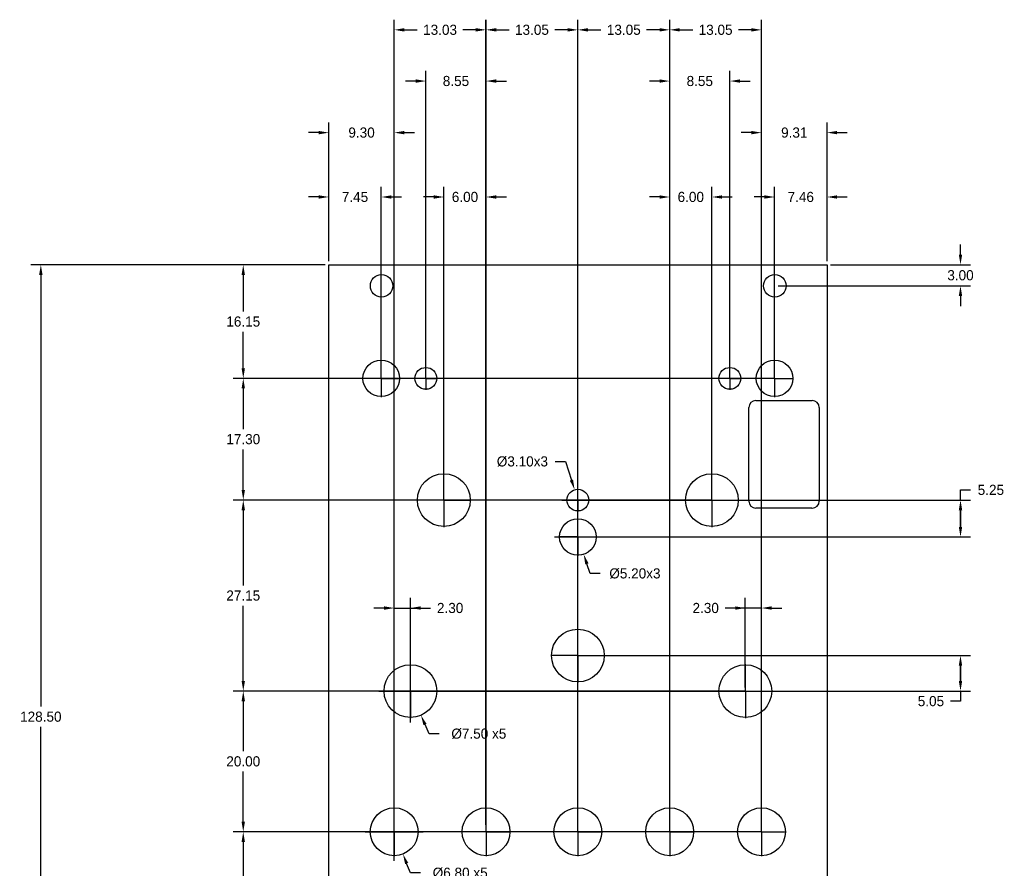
# Model space of a CAD drawing. Header units: millimetres. Extents: x -44 to 96, y -44 to 163.
# Tile 2 of 2: x -44 to 96, y 43 to 163. Entities that reach past the tile are written whole.
import ezdxf

# ---------------------------------------------------------------- set-up
doc = ezdxf.new("R2010")
doc.units = ezdxf.units.MM
doc.header["$LTSCALE"] = 10
doc.header["$MEASUREMENT"] = 0
doc.header["$PDSIZE"] = -5
for name, color, linetype in [('Dimensions', 1, 'Continuous'), ('LamageArriere', 2, 'Continuous'), ('Panel', 7, 'Continuous')]:
    doc.layers.add(name, color=color, linetype=linetype)
doc.dimstyles.get("Standard").update_dxf_attribs({"dimscale": 8, "dimtxt": 0.18, "dimasz": 0.18, "dimexe": 0.18, "dimexo": 0.0625, "dimgap": 0.09, "dimtad": 0, "dimtih": 1, "dimtoh": 1, "dimzin": 0, "dimdsep": 46, "dimtxsty": 'Standard', "dimcen": -0.09, "dimadec": 0, "dimazin": 0, "dimtfac": 1, "dimtdec": 4, "dimtofl": 0, "dimtmove": 0, "dimatfit": 3, "dimfxl": 1, "dimtolj": 1, "dimtzin": 0, "dimarcsym": 0})

# ---------------------------------------------------------------- blocks, each defined once
blk = doc.blocks.new('*D144')
at = {"layer": 'Defpoints', "color": 0}
for p in [(-40.59, 128.5), (0.34, 128.5), (0.34, 0)]:
    blk.add_point(p, dxfattribs=at)
at = {"layer": 'Dimensions', "color": 0, "lineweight": -2}
for p, q in [((-0.16, 128.5), (-42.03, 128.5)), ((-40.59, 127.06), (-40.59, 65.69)), ((-40.59, 1.44), (-40.59, 62.81)), ((-0.16, 0), (-42.03, 0))]:
    blk.add_line(p, q, dxfattribs=at)
at = {"layer": 'Dimensions', "color": 0}
for points in [[(-40.35, 127.06), (-40.83, 127.06), (-40.59, 128.5)], [(-40.83, 1.44), (-40.35, 1.44), (-40.59, 0)]]:
    blk.add_solid(points, dxfattribs=at)
at = {"layer": 'Dimensions', "color": 0, "insert": (-40.59, 64.25), "char_height": 1.44, "attachment_point": 5}
blk.add_mtext('\\A1;128.50', dxfattribs=at)
blk = doc.blocks.new('*D164')
at = {"layer": 'Defpoints', "color": 0}
for p in [(0.34, 138.13), (0.34, 128.5), (7.79, 112.35)]:
    blk.add_point(p, dxfattribs=at)
at = {"layer": 'Dimensions', "color": 0, "lineweight": -2}
for p, q in [((0.34, 129), (0.34, 139.57)), ((7.79, 112.85), (7.79, 139.57)), ((-1.1, 138.13), (-2.54, 138.13)), ((9.23, 138.13), (10.66, 138.13))]:
    blk.add_line(p, q, dxfattribs=at)
at = {"layer": 'Dimensions', "color": 0}
for points in [[(-1.1, 137.89), (-1.1, 138.37), (0.34, 138.13)], [(9.23, 138.37), (9.23, 137.89), (7.79, 138.13)]]:
    blk.add_solid(points, dxfattribs=at)
at = {"layer": 'Dimensions', "color": 0, "insert": (4.06, 138.13), "char_height": 1.44, "attachment_point": 5}
blk.add_mtext('\\A1;7.45', dxfattribs=at)
blk = doc.blocks.new('*D165')
at = {"layer": 'Defpoints', "color": 0}
for p in [(0.34, 147.28), (0.34, 128.5), (9.64, 47.9)]:
    blk.add_point(p, dxfattribs=at)
at = {"layer": 'Dimensions', "color": 0, "lineweight": -2}
for p, q in [((0.34, 129), (0.34, 148.72)), ((9.64, 48.4), (9.64, 148.72)), ((-1.1, 147.28), (-2.54, 147.28)), ((11.07, 147.28), (12.52, 147.28))]:
    blk.add_line(p, q, dxfattribs=at)
at = {"layer": 'Dimensions', "color": 0}
for points in [[(-1.1, 147.04), (-1.1, 147.52), (0.34, 147.28)], [(11.07, 147.52), (11.07, 147.04), (9.64, 147.28)]]:
    blk.add_solid(points, dxfattribs=at)
at = {"layer": 'Dimensions', "color": 0, "insert": (4.99, 147.28), "char_height": 1.44, "attachment_point": 5}
blk.add_mtext('\\A1;9.30', dxfattribs=at)
blk = doc.blocks.new('*D172')
at = {"layer": 'Defpoints', "color": 0}
for p in [(61.84, 147.28), (71.14, 128.5), (61.84, 47.9)]:
    blk.add_point(p, dxfattribs=at)
at = {"layer": 'Dimensions', "color": 0, "lineweight": -2}
for p, q in [((61.84, 48.4), (61.84, 148.72)), ((71.14, 129), (71.14, 148.72)), ((60.4, 147.28), (58.96, 147.28)), ((72.58, 147.28), (74.02, 147.28))]:
    blk.add_line(p, q, dxfattribs=at)
at = {"layer": 'Dimensions', "color": 0}
for points in [[(60.4, 147.04), (60.4, 147.52), (61.84, 147.28)], [(72.58, 147.52), (72.58, 147.04), (71.14, 147.28)]]:
    blk.add_solid(points, dxfattribs=at)
at = {"layer": 'Dimensions', "color": 0, "insert": (66.49, 147.28), "char_height": 1.44, "attachment_point": 5}
blk.add_mtext('\\A1;9.31', dxfattribs=at)
blk = doc.blocks.new('*D173')
at = {"layer": 'Defpoints', "color": 0}
for p in [(22.69, 138.13), (16.69, 95.05), (22.69, 47.9)]:
    blk.add_point(p, dxfattribs=at)
at = {"layer": 'Dimensions', "color": 0, "lineweight": -2}
for p, q in [((16.69, 95.55), (16.69, 139.57)), ((22.69, 48.4), (22.69, 139.57)), ((15.25, 138.13), (13.81, 138.13)), ((24.13, 138.13), (25.57, 138.13))]:
    blk.add_line(p, q, dxfattribs=at)
at = {"layer": 'Dimensions', "color": 0}
for points in [[(15.25, 137.89), (15.25, 138.37), (16.69, 138.13)], [(24.13, 138.37), (24.13, 137.89), (22.69, 138.13)]]:
    blk.add_solid(points, dxfattribs=at)
at = {"layer": 'Dimensions', "color": 0, "insert": (19.69, 138.13), "char_height": 1.44, "attachment_point": 5}
blk.add_mtext('\\A1;6.00', dxfattribs=at)
blk = doc.blocks.new('*D174')
at = {"layer": 'Defpoints', "color": 0}
for p in [(48.78, 138.13), (54.78, 95.05), (48.78, 47.9)]:
    blk.add_point(p, dxfattribs=at)
at = {"layer": 'Dimensions', "color": 0, "lineweight": -2}
for p, q in [((48.78, 48.4), (48.78, 139.57)), ((54.78, 95.55), (54.78, 139.57)), ((47.34, 138.13), (45.91, 138.13)), ((56.22, 138.13), (57.66, 138.13))]:
    blk.add_line(p, q, dxfattribs=at)
at = {"layer": 'Dimensions', "color": 0}
for points in [[(47.34, 137.89), (47.34, 138.37), (48.78, 138.13)], [(56.22, 138.37), (56.22, 137.89), (54.78, 138.13)]]:
    blk.add_solid(points, dxfattribs=at)
at = {"layer": 'Dimensions', "color": 0, "insert": (51.78, 138.13), "char_height": 1.44, "attachment_point": 5}
blk.add_mtext('\\A1;6.00', dxfattribs=at)
blk = doc.blocks.new('*D175')
at = {"layer": 'Defpoints', "color": 0}
for p in [(22.67, 161.89), (9.64, 47.9), (22.67, 48.4)]:
    blk.add_point(p, dxfattribs=at)
at = {"layer": 'Dimensions', "color": 0, "lineweight": -2}
for p, q in [((9.64, 48.4), (9.64, 163.33)), ((22.67, 48.9), (22.67, 163.33)), ((11.07, 161.89), (12.91, 161.89)), ((21.23, 161.89), (19.39, 161.89))]:
    blk.add_line(p, q, dxfattribs=at)
at = {"layer": 'Dimensions', "color": 0}
for points in [[(11.07, 162.13), (11.07, 161.65), (9.64, 161.89)], [(21.23, 161.65), (21.23, 162.13), (22.67, 161.89)]]:
    blk.add_solid(points, dxfattribs=at)
at = {"layer": 'Dimensions', "color": 0, "insert": (16.15, 161.89), "char_height": 1.44, "attachment_point": 5}
blk.add_mtext('\\A1;13.03', dxfattribs=at)
blk = doc.blocks.new('*D176')
at = {"layer": 'Defpoints', "color": 0}
for p in [(35.73, 161.89), (22.69, 47.9), (35.73, 47.9)]:
    blk.add_point(p, dxfattribs=at)
at = {"layer": 'Dimensions', "color": 0, "lineweight": -2}
for p, q in [((22.69, 48.4), (22.69, 163.33)), ((35.73, 48.4), (35.73, 163.33)), ((24.13, 161.89), (25.97, 161.89)), ((34.3, 161.89), (32.45, 161.89))]:
    blk.add_line(p, q, dxfattribs=at)
at = {"layer": 'Dimensions', "color": 0}
for points in [[(24.13, 162.13), (24.13, 161.65), (22.69, 161.89)], [(34.3, 161.65), (34.3, 162.13), (35.73, 161.89)]]:
    blk.add_solid(points, dxfattribs=at)
at = {"layer": 'Dimensions', "color": 0, "insert": (29.21, 161.89), "char_height": 1.44, "attachment_point": 5}
blk.add_mtext('\\A1;13.05', dxfattribs=at)
blk = doc.blocks.new('*D177')
at = {"layer": 'Defpoints', "color": 0}
for p in [(48.78, 161.89), (35.73, 47.9), (48.78, 47.9)]:
    blk.add_point(p, dxfattribs=at)
at = {"layer": 'Dimensions', "color": 0, "lineweight": -2}
for p, q in [((35.73, 48.4), (35.73, 163.33)), ((48.78, 48.4), (48.78, 163.33)), ((37.17, 161.89), (39.02, 161.89)), ((47.34, 161.89), (45.5, 161.89))]:
    blk.add_line(p, q, dxfattribs=at)
at = {"layer": 'Dimensions', "color": 0}
for points in [[(37.17, 162.13), (37.17, 161.65), (35.73, 161.89)], [(47.34, 161.65), (47.34, 162.13), (48.78, 161.89)]]:
    blk.add_solid(points, dxfattribs=at)
at = {"layer": 'Dimensions', "color": 0, "insert": (42.26, 161.89), "char_height": 1.44, "attachment_point": 5}
blk.add_mtext('\\A1;13.05', dxfattribs=at)
blk = doc.blocks.new('*D178')
at = {"layer": 'Defpoints', "color": 0}
for p in [(61.84, 161.89), (48.78, 47.9), (61.84, 47.9)]:
    blk.add_point(p, dxfattribs=at)
at = {"layer": 'Dimensions', "color": 0, "lineweight": -2}
for p, q in [((48.78, 48.4), (48.78, 163.33)), ((61.84, 48.4), (61.84, 163.33)), ((50.22, 161.89), (52.07, 161.89)), ((60.4, 161.89), (58.55, 161.89))]:
    blk.add_line(p, q, dxfattribs=at)
at = {"layer": 'Dimensions', "color": 0}
for points in [[(50.22, 162.13), (50.22, 161.65), (48.78, 161.89)], [(60.4, 161.65), (60.4, 162.13), (61.84, 161.89)]]:
    blk.add_solid(points, dxfattribs=at)
at = {"layer": 'Dimensions', "color": 0, "insert": (55.31, 161.89), "char_height": 1.44, "attachment_point": 5}
blk.add_mtext('\\A1;13.05', dxfattribs=at)
blk = doc.blocks.new('*D180')
at = {"layer": 'Defpoints', "color": 0}
for p in [(14.14, 154.61), (14.14, 112.35), (22.69, 47.9)]:
    blk.add_point(p, dxfattribs=at)
at = {"layer": 'Dimensions', "color": 0, "lineweight": -2}
for p, q in [((14.14, 112.85), (14.14, 156.05)), ((22.69, 48.4), (22.69, 156.05)), ((12.7, 154.61), (11.26, 154.61)), ((24.13, 154.61), (25.57, 154.61))]:
    blk.add_line(p, q, dxfattribs=at)
at = {"layer": 'Dimensions', "color": 0}
for points in [[(12.7, 154.37), (12.7, 154.85), (14.14, 154.61)], [(24.13, 154.85), (24.13, 154.37), (22.69, 154.61)]]:
    blk.add_solid(points, dxfattribs=at)
at = {"layer": 'Dimensions', "color": 0, "insert": (18.41, 154.61), "char_height": 1.44, "attachment_point": 5}
blk.add_mtext('\\A1;8.55', dxfattribs=at)
blk = doc.blocks.new('*D181')
at = {"layer": 'Defpoints', "color": 0}
for p in [(57.34, 154.61), (57.34, 112.35), (48.78, 47.9)]:
    blk.add_point(p, dxfattribs=at)
at = {"layer": 'Dimensions', "color": 0, "lineweight": -2}
for p, q in [((48.78, 48.4), (48.78, 156.05)), ((57.34, 112.85), (57.34, 156.05)), ((47.34, 154.61), (45.91, 154.61)), ((58.78, 154.61), (60.22, 154.61))]:
    blk.add_line(p, q, dxfattribs=at)
at = {"layer": 'Dimensions', "color": 0}
for points in [[(47.34, 154.37), (47.34, 154.85), (48.78, 154.61)], [(58.78, 154.85), (58.78, 154.37), (57.34, 154.61)]]:
    blk.add_solid(points, dxfattribs=at)
at = {"layer": 'Dimensions', "color": 0, "insert": (53.06, 154.61), "char_height": 1.44, "attachment_point": 5}
blk.add_mtext('\\A1;8.55', dxfattribs=at)
blk = doc.blocks.new('*D182')
at = {"layer": 'Defpoints', "color": 0}
for p in [(63.69, 138.13), (71.14, 128.5), (63.69, 112.35)]:
    blk.add_point(p, dxfattribs=at)
at = {"layer": 'Dimensions', "color": 0, "lineweight": -2}
for p, q in [((63.69, 112.85), (63.69, 139.57)), ((71.14, 129), (71.14, 139.57)), ((62.24, 138.13), (60.81, 138.13)), ((72.58, 138.13), (74.02, 138.13))]:
    blk.add_line(p, q, dxfattribs=at)
at = {"layer": 'Dimensions', "color": 0}
for points in [[(62.24, 137.89), (62.24, 138.37), (63.69, 138.13)], [(72.58, 138.37), (72.58, 137.89), (71.14, 138.13)]]:
    blk.add_solid(points, dxfattribs=at)
at = {"layer": 'Dimensions', "color": 0, "insert": (67.41, 138.13), "char_height": 1.44, "attachment_point": 5}
blk.add_mtext('\\A1;7.46', dxfattribs=at)
blk = doc.blocks.new('*D183')
at = {"layer": 'Defpoints', "color": 0}
for p in [(-11.82, 47.9), (61.84, 47.9), (64.37, 32)]:
    blk.add_point(p, dxfattribs=at)
at = {"layer": 'Dimensions', "color": 0, "lineweight": -2}
for p, q in [((61.34, 47.9), (-13.26, 47.9)), ((-11.82, 46.46), (-11.82, 41.39)), ((-11.82, 33.44), (-11.82, 38.51)), ((63.87, 32), (-13.26, 32))]:
    blk.add_line(p, q, dxfattribs=at)
at = {"layer": 'Dimensions', "color": 0}
for points in [[(-11.58, 46.46), (-12.06, 46.46), (-11.82, 47.9)], [(-12.06, 33.44), (-11.58, 33.44), (-11.82, 32)]]:
    blk.add_solid(points, dxfattribs=at)
at = {"layer": 'Dimensions', "color": 0, "insert": (-11.82, 39.95), "char_height": 1.44, "attachment_point": 5}
blk.add_mtext('\\A1;15.90', dxfattribs=at)
blk = doc.blocks.new('*D185')
at = {"layer": 'Defpoints', "color": 0}
for p in [(-11.82, 95.05), (54.78, 95.05), (59.53, 67.9)]:
    blk.add_point(p, dxfattribs=at)
at = {"layer": 'Dimensions', "color": 0, "lineweight": -2}
for p, q in [((54.28, 95.05), (-13.26, 95.05)), ((-11.82, 93.61), (-11.82, 82.91)), ((-11.82, 69.34), (-11.82, 80.03)), ((59.03, 67.9), (-13.26, 67.9))]:
    blk.add_line(p, q, dxfattribs=at)
at = {"layer": 'Dimensions', "color": 0}
for points in [[(-11.58, 93.61), (-12.06, 93.61), (-11.82, 95.05)], [(-12.06, 69.34), (-11.58, 69.34), (-11.82, 67.9)]]:
    blk.add_solid(points, dxfattribs=at)
at = {"layer": 'Dimensions', "color": 0, "insert": (-11.82, 81.47), "char_height": 1.44, "attachment_point": 5}
blk.add_mtext('\\A1;27.15', dxfattribs=at)
blk = doc.blocks.new('*D186')
at = {"layer": 'Defpoints', "color": 0}
for p in [(63.69, 112.35), (-11.82, 95.05), (54.28, 95.05)]:
    blk.add_point(p, dxfattribs=at)
at = {"layer": 'Dimensions', "color": 0, "lineweight": -2}
for p, q in [((63.19, 112.35), (-13.26, 112.35)), ((-11.82, 110.91), (-11.82, 105.14)), ((-11.82, 96.49), (-11.82, 102.26)), ((53.78, 95.05), (-13.26, 95.05))]:
    blk.add_line(p, q, dxfattribs=at)
at = {"layer": 'Dimensions', "color": 0}
for points in [[(-11.58, 110.91), (-12.06, 110.91), (-11.82, 112.35)], [(-12.06, 96.49), (-11.58, 96.49), (-11.82, 95.05)]]:
    blk.add_solid(points, dxfattribs=at)
at = {"layer": 'Dimensions', "color": 0, "insert": (-11.82, 103.7), "char_height": 1.44, "attachment_point": 5}
blk.add_mtext('\\A1;17.30', dxfattribs=at)
blk = doc.blocks.new('*D189')
at = {"layer": 'Defpoints', "color": 0}
for p in [(35.73, 72.95), (11.94, 67.9), (90.11, 67.9)]:
    blk.add_point(p, dxfattribs=at)
at = {"layer": 'Dimensions', "color": 0, "lineweight": -2}
for p, q in [((36.23, 72.95), (91.55, 72.95)), ((90.11, 71.51), (90.11, 69.34)), ((90.11, 69.34), (90.11, 71.51)), ((12.44, 67.9), (91.55, 67.9)), ((90.11, 67.9), (90.11, 66.46)), ((90.11, 66.46), (88.67, 66.46))]:
    blk.add_line(p, q, dxfattribs=at)
at = {"layer": 'Dimensions', "color": 0}
for points in [[(90.35, 71.51), (89.87, 71.51), (90.11, 72.95)], [(89.87, 69.34), (90.35, 69.34), (90.11, 67.9)]]:
    blk.add_solid(points, dxfattribs=at)
at = {"layer": 'Dimensions', "color": 0, "insert": (85.91, 66.46), "char_height": 1.44, "attachment_point": 5}
blk.add_mtext('\\A1;5.05', dxfattribs=at)
blk = doc.blocks.new('*D190')
at = {"layer": 'Defpoints', "color": 0}
for p in [(35.73, 95.05), (90.11, 95.05), (35.73, 89.8)]:
    blk.add_point(p, dxfattribs=at)
at = {"layer": 'Dimensions', "color": 0, "lineweight": -2}
for p, q in [((90.11, 96.49), (91.55, 96.49)), ((90.11, 95.05), (90.11, 96.49)), ((36.23, 95.05), (91.55, 95.05)), ((90.11, 91.24), (90.11, 93.61)), ((90.11, 93.61), (90.11, 91.24)), ((36.23, 89.8), (91.55, 89.8))]:
    blk.add_line(p, q, dxfattribs=at)
at = {"layer": 'Dimensions', "color": 0}
for points in [[(90.35, 93.61), (89.87, 93.61), (90.11, 95.05)], [(89.87, 91.24), (90.35, 91.24), (90.11, 89.8)]]:
    blk.add_solid(points, dxfattribs=at)
at = {"layer": 'Dimensions', "color": 0, "insert": (94.43, 96.49), "char_height": 1.44, "attachment_point": 5}
blk.add_mtext('\\A1;5.25', dxfattribs=at)
blk = doc.blocks.new('*D191')
at = {"layer": 'Defpoints', "color": 0}
for p in [(-11.82, 67.9), (59.53, 67.9), (61.84, 47.9)]:
    blk.add_point(p, dxfattribs=at)
at = {"layer": 'Dimensions', "color": 0, "lineweight": -2}
for p, q in [((59.03, 67.9), (-13.26, 67.9)), ((-11.82, 66.46), (-11.82, 59.34)), ((-11.82, 49.34), (-11.82, 56.46)), ((61.34, 47.9), (-13.26, 47.9))]:
    blk.add_line(p, q, dxfattribs=at)
at = {"layer": 'Dimensions', "color": 0}
for points in [[(-11.58, 66.46), (-12.06, 66.46), (-11.82, 67.9)], [(-12.06, 49.34), (-11.58, 49.34), (-11.82, 47.9)]]:
    blk.add_solid(points, dxfattribs=at)
at = {"layer": 'Dimensions', "color": 0, "insert": (-11.82, 57.9), "char_height": 1.44, "attachment_point": 5}
blk.add_mtext('\\A1;20.00', dxfattribs=at)
blk = doc.blocks.new('*D192')
at = {"layer": 'Defpoints', "color": 0}
for p in [(11.94, 79.7), (11.94, 67.9), (9.64, 47.9)]:
    blk.add_point(p, dxfattribs=at)
at = {"layer": 'Dimensions', "color": 0, "lineweight": -2}
for p, q in [((9.64, 48.4), (9.64, 81.14)), ((11.94, 68.4), (11.94, 81.14)), ((8.2, 79.7), (6.76, 79.7)), ((9.64, 79.7), (14.81, 79.7))]:
    blk.add_line(p, q, dxfattribs=at)
at = {"layer": 'Dimensions', "color": 0}
for points in [[(8.2, 79.46), (8.2, 79.94), (9.64, 79.7)], [(13.38, 79.94), (13.38, 79.46), (11.94, 79.7)]]:
    blk.add_solid(points, dxfattribs=at)
at = {"layer": 'Dimensions', "color": 0, "insert": (17.58, 79.7), "char_height": 1.44, "attachment_point": 5}
blk.add_mtext('\\A1;2.30', dxfattribs=at)
blk = doc.blocks.new('*D193')
at = {"layer": 'Defpoints', "color": 0}
for p in [(59.53, 79.7), (59.53, 67.9), (61.84, 47.9)]:
    blk.add_point(p, dxfattribs=at)
at = {"layer": 'Dimensions', "color": 0, "lineweight": -2}
for p, q in [((59.53, 68.4), (59.53, 81.14)), ((61.84, 48.4), (61.84, 81.14)), ((61.84, 79.7), (56.66, 79.7)), ((63.28, 79.7), (64.72, 79.7))]:
    blk.add_line(p, q, dxfattribs=at)
at = {"layer": 'Dimensions', "color": 0}
for points in [[(58.09, 79.46), (58.09, 79.94), (59.53, 79.7)], [(63.28, 79.94), (63.28, 79.46), (61.84, 79.7)]]:
    blk.add_solid(points, dxfattribs=at)
at = {"layer": 'Dimensions', "color": 0, "insert": (53.9, 79.7), "char_height": 1.44, "attachment_point": 5}
blk.add_mtext('\\A1;2.30', dxfattribs=at)
blk = doc.blocks.new('*D194')
at = {"layer": 'Defpoints', "color": 0}
for p in [(-11.82, 128.5), (0.34, 128.5), (63.69, 112.35)]:
    blk.add_point(p, dxfattribs=at)
at = {"layer": 'Dimensions', "color": 0, "lineweight": -2}
for p, q in [((-0.16, 128.5), (-13.26, 128.5)), ((-11.82, 127.06), (-11.82, 121.86)), ((-11.82, 113.79), (-11.82, 118.98)), ((63.19, 112.35), (-13.26, 112.35))]:
    blk.add_line(p, q, dxfattribs=at)
at = {"layer": 'Dimensions', "color": 0}
for points in [[(-11.58, 127.06), (-12.06, 127.06), (-11.82, 128.5)], [(-12.06, 113.79), (-11.58, 113.79), (-11.82, 112.35)]]:
    blk.add_solid(points, dxfattribs=at)
at = {"layer": 'Dimensions', "color": 0, "insert": (-11.82, 120.42), "char_height": 1.44, "attachment_point": 5}
blk.add_mtext('\\A1;16.15', dxfattribs=at)
blk = doc.blocks.new('*D195')
at = {"layer": 'Defpoints', "color": 0}
for p in [(71.14, 128.5), (90.11, 128.5), (63.72, 125.5)]:
    blk.add_point(p, dxfattribs=at)
at = {"layer": 'Dimensions', "color": 0, "lineweight": -2}
for p, q in [((90.11, 129.94), (90.11, 131.38)), ((71.64, 128.5), (91.55, 128.5)), ((64.22, 125.5), (91.55, 125.5)), ((90.11, 124.06), (90.11, 122.62))]:
    blk.add_line(p, q, dxfattribs=at)
at = {"layer": 'Dimensions', "color": 0}
for points in [[(89.87, 129.94), (90.35, 129.94), (90.11, 128.5)], [(90.35, 124.06), (89.87, 124.06), (90.11, 125.5)]]:
    blk.add_solid(points, dxfattribs=at)
at = {"layer": 'Dimensions', "color": 0, "insert": (90.11, 127), "char_height": 1.44, "attachment_point": 5}
blk.add_mtext('\\A1;3.00', dxfattribs=at)
blk = doc.blocks.new('*D197')
at = {"layer": 'Defpoints', "color": 0}
for p in [(35.26, 96.53), (36.21, 93.57)]:
    blk.add_point(p, dxfattribs=at)
at = {"layer": 'Dimensions', "color": 0, "lineweight": -2}
for p, q in [((32.53, 100.52), (33.97, 100.52)), ((33.97, 100.52), (34.82, 97.9))]:
    blk.add_line(p, q, dxfattribs=at)
at = {"layer": 'Dimensions', "color": 0}
for p, q in [((35.73, 92.78), (35.73, 97.32)), ((33.47, 95.05), (38.01, 95.05))]:
    blk.add_line(p, q, dxfattribs=at)
blk.add_solid([(34.59, 97.82), (35.05, 97.97), (35.26, 96.53)], dxfattribs=at)
at = {"layer": 'Dimensions', "color": 0, "insert": (27.85, 100.52), "char_height": 1.44, "attachment_point": 5}
blk.add_mtext('\\A1;%%c3.10x3', dxfattribs=at)
blk = doc.blocks.new('*D198')
at = {"layer": 'Defpoints', "color": 0}
for p in [(34.91, 92.27), (36.56, 87.33)]:
    blk.add_point(p, dxfattribs=at)
at = {"layer": 'Dimensions', "color": 0}
for p, q in [((35.73, 86.48), (35.73, 93.12)), ((32.41, 89.8), (39.05, 89.8))]:
    blk.add_line(p, q, dxfattribs=at)
at = {"layer": 'Dimensions', "color": 0, "lineweight": -2}
for p, q in [((37.48, 84.6), (37.02, 85.97)), ((38.92, 84.6), (37.48, 84.6))]:
    blk.add_line(p, q, dxfattribs=at)
at = {"layer": 'Dimensions', "color": 0}
blk.add_solid([(37.25, 86.05), (36.79, 85.89), (36.56, 87.33)], dxfattribs=at)
at = {"layer": 'Dimensions', "color": 0, "insert": (43.84, 84.6), "char_height": 1.44, "attachment_point": 5}
blk.add_mtext('\\A1;%%c5.20x3', dxfattribs=at)
blk = doc.blocks.new('*D199')
at = {"layer": 'Defpoints', "color": 0}
for p in [(10.44, 71.34), (13.43, 64.46)]:
    blk.add_point(p, dxfattribs=at)
at = {"layer": 'Dimensions', "color": 0}
for p, q in [((11.94, 63.43), (11.94, 72.37)), ((7.47, 67.9), (16.41, 67.9))]:
    blk.add_line(p, q, dxfattribs=at)
at = {"layer": 'Dimensions', "color": 0, "lineweight": -2}
for p, q in [((14.58, 61.82), (14.01, 63.14)), ((16.02, 61.82), (14.58, 61.82))]:
    blk.add_line(p, q, dxfattribs=at)
at = {"layer": 'Dimensions', "color": 0}
blk.add_solid([(14.23, 63.24), (13.79, 63.05), (13.43, 64.46)], dxfattribs=at)
at = {"layer": 'Dimensions', "color": 0, "insert": (21.66, 61.82), "char_height": 1.44, "attachment_point": 5}
blk.add_mtext('\\A1;%%c7.50 x5', dxfattribs=at)
blk = doc.blocks.new('*D200')
at = {"layer": 'Defpoints', "color": 0}
for p in [(8.39, 51.07), (10.88, 44.73)]:
    blk.add_point(p, dxfattribs=at)
at = {"layer": 'Dimensions', "color": 0}
for p, q in [((9.64, 43.78), (9.64, 52.02)), ((5.52, 47.9), (13.76, 47.9))]:
    blk.add_line(p, q, dxfattribs=at)
at = {"layer": 'Dimensions', "color": 0, "lineweight": -2}
for p, q in [((11.93, 42.05), (11.4, 43.39)), ((13.37, 42.05), (11.93, 42.05))]:
    blk.add_line(p, q, dxfattribs=at)
at = {"layer": 'Dimensions', "color": 0}
blk.add_solid([(11.62, 43.48), (11.18, 43.31), (10.88, 44.73)], dxfattribs=at)
at = {"layer": 'Dimensions', "color": 0, "insert": (19.01, 42.05), "char_height": 1.44, "attachment_point": 5}
blk.add_mtext('\\A1;%%c6.80 x5', dxfattribs=at)

msp = doc.modelspace()

# ---------------------------------------------------------------- linework, layer by layer
at = {"layer": 'Dimensions'}
for p, q in [((7.785, 112.35), (7.785, 115.04)), ((63.685, 112.35), (63.685, 115.04)), ((14.135, 112.35), (14.135, 113.99)), ((57.335, 112.35), (57.335, 113.99)), ((7.785, 112.35), (5.095, 112.35)), ((7.785, 112.35), (10.475, 112.35)), ((7.785, 112.35), (7.785, 109.66)), ((14.135, 112.35), (12.495, 112.35)), ((14.135, 112.35), (15.775, 112.35)), ((14.135, 112.35), (14.135, 110.71)), ((57.335, 112.35), (55.695, 112.35)), ((57.335, 112.35), (58.975, 112.35)), ((57.335, 112.35), (57.335, 110.71)), ((63.685, 112.35), (60.995, 112.35)), ((63.685, 112.35), (66.375, 112.35)), ((63.685, 112.35), (63.685, 109.66)), ((16.685, 95.05), (16.685, 98.89)), ((54.785, 95.05), (54.785, 98.89)), ((35.735, 95.05), (35.735, 96.69)), ((16.685, 95.05), (12.845, 95.05)), ((16.685, 95.05), (20.525, 95.05)), ((16.685, 95.05), (16.685, 91.21)), ((35.735, 95.05), (34.095, 95.05)), ((35.735, 95.05), (37.375, 95.05)), ((35.735, 95.05), (35.735, 93.41)), ((54.785, 95.05), (50.945, 95.05)), ((54.785, 95.05), (58.625, 95.05)), ((54.785, 95.05), (54.785, 91.21)), ((35.735, 89.8), (35.735, 92.49)), ((35.735, 89.8), (33.045, 89.8)), ((35.735, 89.8), (38.425, 89.8)), ((35.735, 89.8), (35.735, 87.11)), ((35.735, 72.95), (35.735, 76.79)), ((35.735, 72.95), (31.895, 72.95)), ((35.735, 72.95), (39.575, 72.95)), ((35.735, 72.95), (35.735, 69.11)), ((11.935, 67.9), (11.935, 71.74)), ((59.535, 67.9), (59.535, 71.74)), ((11.935, 67.9), (8.095, 67.9)), ((11.935, 67.9), (15.775, 67.9)), ((11.935, 67.9), (11.935, 64.06)), ((59.535, 67.9), (55.695, 67.9)), ((59.535, 67.9), (63.375, 67.9)), ((59.535, 67.9), (59.535, 64.06)), ((9.635, 47.9), (9.635, 51.39)), ((22.685, 47.9), (22.685, 51.39)), ((35.735, 47.9), (35.735, 51.39)), ((48.785, 47.9), (48.785, 51.39)), ((61.835, 47.9), (61.835, 51.39)), ((9.635, 47.9), (6.145, 47.9)), ((9.635, 47.9), (13.125, 47.9)), ((9.635, 47.9), (9.635, 44.41)), ((22.685, 47.9), (19.195, 47.9)), ((22.685, 47.9), (26.175, 47.9)), ((22.685, 47.9), (22.685, 44.41)), ((35.735, 47.9), (32.245, 47.9)), ((35.735, 47.9), (39.225, 47.9)), ((35.735, 47.9), (35.735, 44.41)), ((48.785, 47.9), (45.295, 47.9)), ((48.785, 47.9), (52.275, 47.9)), ((48.785, 47.9), (48.785, 44.41)), ((61.835, 47.9), (58.345, 47.9)), ((61.835, 47.9), (65.325, 47.9)), ((61.835, 47.9), (61.835, 44.41))]:
    msp.add_line(p, q, dxfattribs=at)
at = {"layer": 'LamageArriere'}
for p, q in [((61.035, 109.198), (61.235, 109.198)), ((68.982, 109.198), (69.042, 109.198)), ((61.235, 93.898), (61.035, 93.898)), ((68.982, 93.898), (69.042, 93.898))]:
    msp.add_line(p, q, dxfattribs=at)
for points in [[(61.235, 109.198), (68.982, 109.198)], [(60.035, 94.898), (60.035, 108.198)], [(70.042, 108.198), (70.042, 94.898)], [(68.982, 93.898), (61.235, 93.898)]]:
    msp.add_lwpolyline(points, dxfattribs=at)
for centre, start, end in [((61.035, 108.198), 90, 180), ((69.042, 108.198), 0, 90), ((61.035, 94.898), 180, 270), ((69.042, 94.898), 270, 0)]:
    msp.add_arc(centre, 1, start, end, dxfattribs=at)
at = {"layer": 'Panel'}
msp.add_lwpolyline([(0.34, 0), (0.34, 128.5), (71.14, 128.5), (71.14, 0)], close=True, dxfattribs=at)
for centre, radius in [((7.84, 125.5), 1.6), ((63.72, 125.5), 1.6), ((7.785, 112.35), 2.6), ((63.685, 112.35), 2.6), ((14.135, 112.35), 1.55), ((57.335, 112.35), 1.55), ((16.685, 95.05), 3.75), ((54.785, 95.05), 3.75), ((35.735, 95.05), 1.55), ((35.735, 89.8), 2.6), ((35.735, 72.95), 3.75), ((11.935, 67.9), 3.75), ((59.535, 67.9), 3.75), ((9.635, 47.9), 3.4), ((22.685, 47.9), 3.4), ((35.735, 47.9), 3.4), ((48.785, 47.9), 3.4), ((61.835, 47.9), 3.4)]:
    msp.add_circle(centre, radius, dxfattribs=at)

# ---------------------------------------------------------------- dimensions: what is measured, and where the dimension line sits
at = {"layer": 'Dimensions'}
for base, p1, p2, picture, middle in [((22.665, 161.894), (9.635, 47.9), (22.665, 48.4), '*D175', (16.15, 161.894)), ((35.735, 161.894), (22.685, 47.9), (35.735, 47.9), '*D176', (29.21, 161.894)), ((48.785, 161.894), (35.735, 47.9), (48.785, 47.9), '*D177', (42.26, 161.894)), ((61.835, 161.894), (48.785, 47.9), (61.835, 47.9), '*D178', (55.31, 161.894)), ((14.135, 154.606), (22.685, 47.9), (14.135, 112.35), '*D180', (18.41, 154.606)), ((57.335, 154.606), (48.785, 47.9), (57.335, 112.35), '*D181', (53.06, 154.606)), ((0.34, 147.277870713), (9.635, 47.9), (0.34, 128.5), '*D165', (4.9875, 147.277870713)), ((61.835, 147.277870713), (71.14, 128.5), (61.835, 47.9), '*D172', (66.4875, 147.277870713)), ((0.34, 138.131305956), (7.785, 112.35), (0.34, 128.5), '*D164', (4.0625, 138.131305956)), ((22.685, 138.131), (16.685, 95.05), (22.685, 47.9), '*D173', (19.685, 138.131)), ((48.785, 138.131), (54.785, 95.05), (48.785, 47.9), '*D174', (51.785, 138.131)), ((63.685, 138.131305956), (71.14, 128.5), (63.685, 112.35), '*D182', (67.4125, 138.131305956)), ((11.935, 79.7), (9.635, 47.9), (11.935, 67.9), '*D192', (17.575, 79.7)), ((59.535, 79.7), (61.835, 47.9), (59.535, 67.9), '*D193', (53.895, 79.7))]:
    dim = msp.add_linear_dim(base=base, p1=p1, p2=p2, dimstyle='Standard', override={"dimlfac": 1}, dxfattribs=at)
    dim.commit()
    dim.dimension.update_dxf_attribs({"geometry": picture, "text_midpoint": middle})
for base, p1, p2, picture, middle in [((90.108, 128.5), (63.72, 125.5), (71.14, 128.5), '*D195', (90.108, 127)), ((-40.594, 128.5), (0.34, 0), (0.34, 128.5), '*D144', (-40.594, 64.25)), ((-11.818, 128.5), (63.685, 112.35), (0.34, 128.5), '*D194', (-11.818, 120.425)), ((-11.818, 95.05), (63.685, 112.35), (54.285, 95.05), '*D186', (-11.818, 103.7)), ((90.108, 95.05), (35.735, 89.8), (35.735, 95.05), '*D190', (94.428, 96.49)), ((-11.818, 95.05), (59.535, 67.9), (54.785, 95.05), '*D185', (-11.818, 81.475)), ((90.108, 67.9), (35.735, 72.95), (11.935, 67.9), '*D189', (85.908, 66.46)), ((-11.818, 67.9), (61.835, 47.9), (59.535, 67.9), '*D191', (-11.818, 57.9)), ((-11.818, 47.9), (64.365, 32), (61.835, 47.9), '*D183', (-11.818, 39.95))]:
    dim = msp.add_linear_dim(base=base, p1=p1, p2=p2, angle=90, dimstyle='Standard', override={"dimlfac": 1}, dxfattribs=at)
    dim.commit()
    dim.dimension.update_dxf_attribs({"geometry": picture, "text_midpoint": middle})
for p1, p2, override, picture, middle in [((36.21, 93.575), (35.26, 96.525), {"dimpost": 'x3'}, '*D197', (27.851, 100.525)), ((34.909, 92.265), (36.561, 87.335), {"dimpost": 'x3'}, '*D198', (43.836, 84.604)), ((10.437, 71.338), (13.433, 64.462), {"dimpost": ' x5'}, '*D199', (21.664, 61.822)), ((8.394, 51.066), (10.876, 44.734), {"dimpost": ' x5'}, '*D200', (19.007, 42.053))]:
    dim = msp.add_diameter_dim_2p(p1=p1, p2=p2, dimstyle='Standard', override=override, dxfattribs=at)
    dim.commit()
    dim.dimension.update_dxf_attribs({"geometry": picture, "text_midpoint": middle, "dimtype": 163})

doc.saveas('drawing.dxf')
